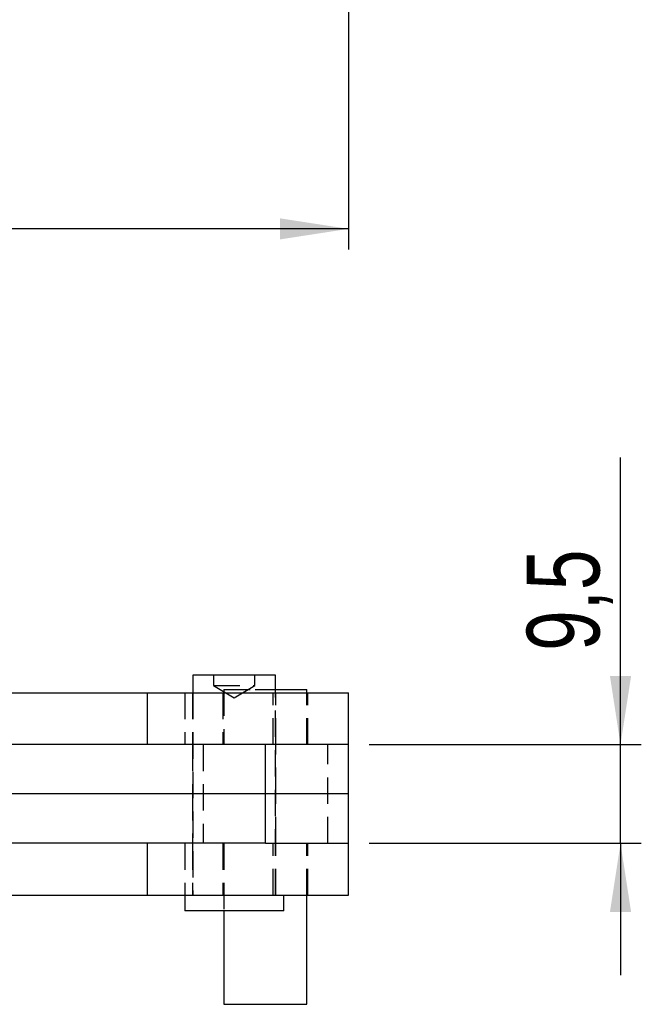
# Model space of a CAD drawing. Extents: x 78 to 731, y 58 to 554.
# Tile 8 of 17: x 346 to 406, y 58 to 153. Entities that reach past the tile are written whole.
import ezdxf

# ---------------------------------------------------------------- set-up
doc = ezdxf.new("R2010")
doc.units = 0
doc.header["$LTSCALE"] = 2
doc.linetypes.add('HIDDEN', pattern=[1.905, 1.27, -0.635])
doc.layers.get('0').update_dxf_attribs({"linetype": 'CONTINUOUS'})
doc.styles.add('SLDTEXTSTYLE0', font='TXT', dxfattribs={"width": 0.75})
doc.dimstyles.new('SLDDIMSTYLE0', dxfattribs={"dimtxt": 7, "dimasz": 6.604, "dimexe": 0, "dimexo": 0.0625, "dimgap": 1.75, "dimtad": 1, "dimdec": 0, "dimrnd": 1e-09, "dimzin": 12, "dimtxsty": 'SLDTEXTSTYLE0', "dimsah": 1, "dimcen": 0.09, "dimazin": 3, "dimtfac": 1, "dimtdec": 0, "dimtofl": 0, "dimtmove": 0, "dimatfit": 3, "dimtolj": 1, "dimtzin": 12})
doc.dimstyles.new('SLDDIMSTYLE4', dxfattribs={"dimtxt": 7, "dimasz": 6.604, "dimexe": 0, "dimexo": 0.0625, "dimgap": 1.75, "dimtad": 1, "dimdec": 3, "dimrnd": 1e-09, "dimzin": 12, "dimtxsty": 'SLDTEXTSTYLE0', "dimsah": 1, "dimcen": 0.09, "dimazin": 3, "dimtfac": 1, "dimtdec": 3, "dimtmove": 0, "dimatfit": 3, "dimtolj": 1, "dimtzin": 12})

# ---------------------------------------------------------------- blocks, each defined once
blk = doc.blocks.new('_D_5')
at = {"color": 179, "linetype": 'CONTINUOUS'}
for p, q in [((177.116, 270.244), (177.116, 130.884)), ((377.495, 205.884), (377.495, 130.884)), ((377.495, 132.884), (177.116, 132.884))]:
    blk.add_line(p, q, dxfattribs=at)
for points in [[(177.116, 132.884), (183.72, 131.868), (183.72, 133.9)], [(377.495, 132.884), (370.891, 133.9), (370.891, 131.868)]]:
    blk.add_solid(points, dxfattribs=at)
at = {"color": 179, "linetype": 'CONTINUOUS', "insert": (261.4, 141.907, 0.1), "char_height": 7, "attachment_point": 1, "style": 'SLDTEXTSTYLE0'}
blk.add_mtext('200', dxfattribs=at)
blk = doc.blocks.new('_D_7')
at = {"color": 179, "linetype": 'CONTINUOUS'}
for p, q in [((403.678, 83.221), (403.678, 110.87)), ((379.495, 83.221), (405.678, 83.221)), ((403.678, 73.721), (403.678, 83.221)), ((379.495, 73.721), (405.678, 73.721)), ((403.678, 73.721), (403.678, 61.021))]:
    blk.add_line(p, q, dxfattribs=at)
for points in [[(403.678, 83.221), (404.694, 89.825), (402.662, 89.825)], [(403.678, 73.721), (402.662, 67.117), (404.694, 67.117)]]:
    blk.add_solid(points, dxfattribs=at)
at = {"color": 179, "linetype": 'CONTINUOUS', "insert": (394.654, 92.252, -50.05), "char_height": 7, "attachment_point": 1, "rotation": 90, "style": 'SLDTEXTSTYLE0'}
blk.add_mtext('9,5', dxfattribs=at)

msp = doc.modelspace()

# ---------------------------------------------------------------- linework, layer by layer
at = {"color": 7, "linetype": 'CONTINUOUS'}
for p, q in [((362.52636, 89.920962), (362.52636, 88.220962)), ((365.683325, 89.920962), (362.52636, 89.920962)), ((370.463859, 89.920962), (365.683325, 89.920962)), ((370.463859, 88.220962), (370.463859, 89.920962)), ((344.626131, 88.220962), (358.163876, 88.220962)), ((358.163876, 83.220961), (358.163876, 88.220962)), ((358.163876, 88.220962), (377.49511, 88.220962)), ((370.463859, 88.520961), (373.495109, 88.520961)), ((373.495109, 88.220962), (373.495109, 88.520961)), ((377.49511, 83.220961), (377.49511, 88.220962)), ((369.495111, 83.220961), (344.395101, 83.220961)), ((369.495111, 78.470962), (369.495111, 83.220961)), ((377.49511, 83.220961), (369.495111, 83.220961)), ((377.49511, 78.470962), (377.49511, 83.220961)), ((369.495111, 78.470962), (344.554626, 78.470962)), ((377.49511, 78.470962), (369.495111, 78.470962)), ((369.495111, 73.720962), (369.495111, 78.470962)), ((377.49511, 73.720962), (377.49511, 78.470962)), ((369.495111, 73.720962), (344.395101, 73.720962)), ((358.163876, 68.720961), (358.163876, 73.720962)), ((369.495111, 73.720962), (377.49511, 73.720962)), ((377.49511, 68.720961), (377.49511, 73.720962)), ((344.626131, 68.720961), (358.163876, 68.720961)), ((358.163876, 68.720961), (377.49511, 68.720961)), ((361.732611, 68.720961), (361.732611, 67.220961)), ((371.257611, 67.220961), (371.257611, 68.720961)), ((373.495109, 58.220961), (373.495109, 68.720961)), ((365.520968, 67.220961), (361.732611, 67.220961)), ((365.49511, 67.220961), (365.49511, 58.220961)), ((371.257611, 67.220961), (365.520968, 67.220961)), ((365.49511, 58.220961), (368.525106, 58.220961)), ((368.525106, 58.220961), (373.495109, 58.220961))]:
    msp.add_line(p, q, dxfattribs=at)
at = {"color": 7, "linetype": 'HIDDEN'}
for p, q in [((364.49511, 89.920962), (364.49511, 88.920961)), ((368.49511, 88.920961), (368.49511, 89.920962)), ((361.74511, 88.220962), (361.74511, 83.220961)), ((362.495109, 88.220962), (362.495109, 83.220961)), ((362.52636, 88.220962), (362.52636, 68.720961)), ((364.49511, 88.920961), (368.49511, 88.920961)), ((364.49511, 88.920961), (366.49511, 87.719241)), ((365.39511, 88.220962), (365.39511, 83.220961)), ((365.49511, 88.520961), (368.525106, 88.520961)), ((365.49511, 88.520961), (365.49511, 83.220961)), ((366.49511, 87.719241), (368.49511, 88.920961)), ((368.525106, 88.520961), (370.463859, 88.520961)), ((370.24511, 83.220961), (370.24511, 88.220962)), ((370.463859, 68.720961), (370.463859, 88.220962)), ((370.495111, 83.220961), (370.495111, 88.220962)), ((370.495111, 83.220961), (370.495111, 88.220962)), ((373.495109, 83.220961), (373.495109, 88.220962)), ((373.595111, 83.220961), (373.595111, 88.220962)), ((362.49511, 83.220961), (362.49511, 78.470962)), ((363.495111, 83.220961), (363.495111, 73.720962)), ((370.495111, 78.470962), (370.495111, 83.220961)), ((375.49511, 73.720962), (375.49511, 83.220961)), ((362.49511, 78.470962), (362.49511, 73.720962)), ((370.495111, 73.720962), (370.495111, 78.470962)), ((361.74511, 73.720962), (361.74511, 68.720961)), ((362.495109, 73.720962), (362.495109, 68.720961)), ((365.39511, 73.720962), (365.39511, 68.720961)), ((365.49511, 73.720962), (365.49511, 67.220961)), ((370.24511, 68.720961), (370.24511, 73.720962)), ((370.495111, 68.720961), (370.495111, 73.720962)), ((370.495111, 68.720961), (370.495111, 73.720962)), ((373.495109, 68.720961), (373.495109, 73.720962)), ((373.595111, 68.720961), (373.595111, 73.720962))]:
    msp.add_line(p, q, dxfattribs=at)

# ---------------------------------------------------------------- dimensions: what is measured, and where the dimension line sits
at = {"color": 179, "linetype": 'CONTINUOUS'}
for base, p1, p2, angle, dimstyle, picture, middle in [((177.115524, 132.883686), (377.49511, 207.883686), (177.115524, 272.243686), 0, 'SLDDIMSTYLE0', '_D_5', (272.00244, 132.883686)), ((403.67785, 83.220962), (377.49511, 73.720962), (377.49511, 83.220962), 90, 'SLDDIMSTYLE4', '_D_7', (403.67785, 101.560911))]:
    dim = msp.add_linear_dim(base=base, p1=p1, p2=p2, angle=angle, dimstyle=dimstyle, dxfattribs=at)
    dim.commit()
    dim.dimension.update_dxf_attribs({"geometry": picture, "text_midpoint": middle, "dimtype": 160})

doc.saveas('drawing.dxf')
